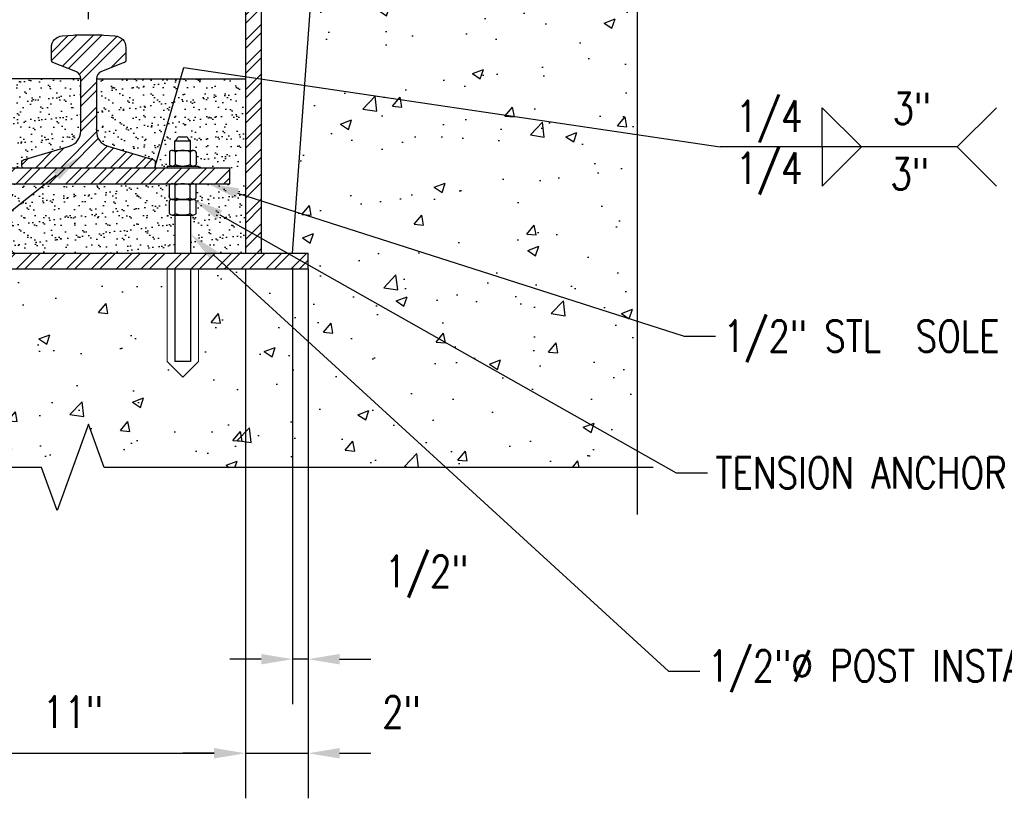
# Model space of a CAD drawing. Header units: inches. Extents: x 0 to 497, y -395 to 0.
# Tile 23 of 33: x 174 to 206, y -93 to -68. Entities that reach past the tile are written whole.
import ezdxf
from ezdxf import colors
from ezdxf.entities.mleader import LeaderData, LeaderLine
from ezdxf.enums import TextEntityAlignment as Align
from ezdxf.math import Vec2, Vec3

# ---------------------------------------------------------------- set-up
doc = ezdxf.new("R2010")
doc.units = ezdxf.units.IN
doc.header["$MEASUREMENT"] = 0
for name, color, linetype in [('S-ANNO-DIMS', 1, 'Continuous'), ('S-ANNO-TEXT', 2, 'Continuous'), ('S-DETL-MEDM', 3, 'Continuous'), ('S-DETL-PATT', 1, 'Continuous'), ('S-DETL-XLIT', 1, 'Continuous')]:
    doc.layers.add(name, color=color, linetype=linetype)
doc.layers.add('S-ANNO-SYMB', color=2, linetype='Continuous', lineweight=25)
doc.styles.add('Annotative', font='romans.shx', dxfattribs={"width": 0.8, "height": 0.125})
doc.styles.get("Standard").update_dxf_attribs({"font": 'romans.shx', "width": 0.8})
doc.dimstyles.new('Annotative', dxfattribs={"dimscale": 0, "dimtxt": 0.125, "dimasz": 0.125, "dimexe": 0.179688, "dimexo": 0.0625, "dimgap": 0.09, "dimtad": 1, "dimdec": 3, "dimzin": 3, "dimdsep": 46, "dimlunit": 4, "dimtxsty": 'Annotative', "dimcen": 0.09, "dimclrt": 2, "dimazin": 2, "dimtfac": 1, "dimtdec": 3, "dimtmove": 1, "dimatfit": 3, "dimfxl": 1, "dimtfill": 1, "dimfrac": 2, "dimtolj": 1, "dimtzin": 0, "dimarcsym": 0})

# ---------------------------------------------------------------- blocks, each defined once
blk = doc.blocks.new('*D98')
at = {"layer": 'Defpoints', "color": 0, "transparency": 16777216}
for p in [(170.387, -75.857), (181.387, -75.857), (181.387, -91.805)]:
    blk.add_point(p, dxfattribs=at)
at = {"layer": 'S-ANNO-DIMS', "color": 0, "lineweight": -2, "transparency": 16777216}
for p, q in [((170.387, -76.357), (170.387, -93.243)), ((181.387, -76.357), (181.387, -93.243)), ((171.387, -91.805), (180.387, -91.805))]:
    blk.add_line(p, q, dxfattribs=at)
at = {"layer": 'S-ANNO-DIMS', "color": 0, "transparency": 16777216}
for points in [[(171.387, -91.639), (171.387, -91.972), (170.387, -91.805)], [(180.387, -91.639), (180.387, -91.972), (181.387, -91.805)]]:
    blk.add_solid(points, dxfattribs=at)
at = {"layer": 'S-ANNO-DIMS', "color": 2, "transparency": 16777216, "insert": (175.887, -90.49), "char_height": 1, "attachment_point": 5, "style": 'Annotative', "bg_fill": 3, "box_fill_scale": 1.25, "bg_fill_color": 256, "bg_fill_true_color": 13158600, "bg_fill_transparency": 0}
blk.add_mtext('\\A1;11"', dxfattribs=at)
blk = doc.blocks.new('*D94')
at = {"layer": 'Defpoints', "color": 0, "transparency": 16777216}
for p in [(181.387, -75.857), (183.387, -76.357), (183.387, -91.805)]:
    blk.add_point(p, dxfattribs=at)
at = {"layer": 'S-ANNO-DIMS', "color": 0, "lineweight": -2, "transparency": 16777216}
for p, q in [((181.387, -76.357), (181.387, -93.243)), ((183.387, -76.857), (183.387, -93.243)), ((180.387, -91.805), (179.387, -91.805)), ((181.387, -91.805), (183.387, -91.805)), ((184.387, -91.805), (185.387, -91.805))]:
    blk.add_line(p, q, dxfattribs=at)
at = {"layer": 'S-ANNO-DIMS', "color": 0, "transparency": 16777216}
for points in [[(180.387, -91.639), (180.387, -91.972), (181.387, -91.805)], [(184.387, -91.639), (184.387, -91.972), (183.387, -91.805)]]:
    blk.add_solid(points, dxfattribs=at)
at = {"layer": 'S-ANNO-DIMS', "color": 2, "transparency": 16777216, "insert": (186.363, -90.49), "char_height": 1, "attachment_point": 5, "style": 'Annotative', "bg_fill": 3, "box_fill_scale": 1.25, "bg_fill_color": 256, "bg_fill_true_color": 13158600, "bg_fill_transparency": 0}
blk.add_mtext('\\A1;2"', dxfattribs=at)
blk = doc.blocks.new('*D89')
at = {"layer": 'Defpoints', "color": 0, "transparency": 16777216}
for p in [(182.89, -75.821), (183.387, -75.857), (182.89, -88.805)]:
    blk.add_point(p, dxfattribs=at)
at = {"layer": 'S-ANNO-DIMS', "color": 0, "lineweight": -2, "transparency": 16777216}
for p, q in [((182.89, -76.321), (182.89, -90.243)), ((183.387, -76.357), (183.387, -90.243)), ((181.89, -88.805), (180.89, -88.805)), ((183.387, -88.805), (182.89, -88.805)), ((184.387, -88.805), (185.387, -88.805))]:
    blk.add_line(p, q, dxfattribs=at)
at = {"layer": 'S-ANNO-DIMS', "color": 0, "transparency": 16777216}
for points in [[(181.89, -88.639), (181.89, -88.972), (182.89, -88.805)], [(184.387, -88.639), (184.387, -88.972), (183.387, -88.805)]]:
    blk.add_solid(points, dxfattribs=at)
at = {"layer": 'S-ANNO-DIMS', "color": 2, "transparency": 16777216, "insert": (187.167, -86.17), "char_height": 1, "attachment_point": 5, "style": 'Annotative', "bg_fill": 3, "box_fill_scale": 1.25, "bg_fill_color": 256, "bg_fill_true_color": 13158600, "bg_fill_transparency": 0}
blk.add_mtext('\\A1;1/2"', dxfattribs=at)
blk = doc.blocks.new('*D79')
at = {"layer": 'Defpoints', "color": 0, "transparency": 16777216}
for p in [(177.387, -55.179), (177.387, -61.906), (176.387, -68.89)]:
    blk.add_point(p, dxfattribs=at)
at = {"layer": 'S-ANNO-DIMS', "color": 0, "lineweight": -2, "transparency": 16777216}
for p, q in [((176.387, -68.39), (176.387, -53.741)), ((177.387, -61.406), (177.387, -53.741)), ((175.387, -55.179), (174.387, -55.179)), ((176.387, -55.179), (177.387, -55.179)), ((178.387, -55.179), (179.387, -55.179))]:
    blk.add_line(p, q, dxfattribs=at)
at = {"layer": 'S-ANNO-DIMS', "color": 0, "transparency": 16777216}
for points in [[(175.387, -55.012), (175.387, -55.346), (176.387, -55.179)], [(178.387, -55.012), (178.387, -55.346), (177.387, -55.179)]]:
    blk.add_solid(points, dxfattribs=at)
at = {"layer": 'S-ANNO-DIMS', "color": 2, "transparency": 16777216, "insert": (176.887, -53.864), "char_height": 1, "attachment_point": 5, "style": 'Annotative', "bg_fill": 3, "box_fill_scale": 1.25, "bg_fill_color": 256, "bg_fill_true_color": 13158600, "bg_fill_transparency": 0}
blk.add_mtext('\\A1;1"', dxfattribs=at)
blk = doc.blocks.new('*U11')
for p, q in [((13, 0), (13, -5)), ((13, -5), (18, 0))]:
    blk.add_line(p, q)
blk.add_attdef('SIZE', text='', height=3).set_placement((10.5, -0.72), align=Align.TOP_RIGHT)
blk.add_attdef('SPACING', text='', height=3).set_placement((18.32, -0.72), align=Align.TOP_LEFT)
blk = doc.blocks.new('Weld_Tail_Left')
for p in [(-5, 5), (-5, -5)]:
    blk.add_line(p, (0, 0))
blk.add_attdef('TEXT1-1', text='', height=3).set_placement((-2.5, 0), align=Align.MIDDLE_RIGHT)

msp = doc.modelspace()

# ---------------------------------------------------------------- hatches: boundary and pattern name
at = {"layer": 'S-DETL-PATT'}
h = msp.add_hatch(dxfattribs=at)
h.set_pattern_fill('AR-CONC', color=8, scale=0.5)
h.set_pattern_definition([(50, (-4.3517, -110.0193), (3.5863, -0.31376), [0.375, -4.125]), (355, (-4.3517, -110.0193), (-0.693757, 3.76096), [0.3, -3.3]), (100.4514, (-4.0528, -110.0454), (2.892544, 3.4472), [0.3187, -3.50571]), (46.1842, (-4.3517, -109.0193), (5.33621, -0.8276), [0.5625, -6.1875]), (96.6356, (-3.907, -109.088), (4.67331, 4.87059), [0.47805, -5.25857]), (351.1842, (-4.3517, -109.019), (4.67331, 4.8706), [0.45, -4.95]), (21, (-3.8517, -109.2693), (2.984535, -2.013094), [0.375, -4.125]), (326, (-3.8517, -109.2693), (1.216577, 3.62575), [0.3, -3.3]), (71.4514, (-3.603, -109.437), (4.20111, 1.612656), [0.3187, -3.50571]), (37.5, (-4.3517, -110.0193), (0.060799, 1.664469), [0, -3.26, 0, -3.35, 0, -3.3125]), (7.5, (-4.3517, -110.0193), (1.315348, 1.972059), [0, -1.91, 0, -3.185, 0, -1.2625]), (327.5, (-5.4667, -110.0193), (2.669112, -0.112774), [0, -1.25, 0, -3.9, 0, -5.175]), (317.5, (-5.9667, -110.0193), (2.91593, 0.500525), [0, -1.625, 0, -2.59, 0, -3.675])])
h.paths.add_polyline_path([(189.6483, -63.0193), (183.8231, -63.0193), (183.4352, -68.3396), (189.6483, -69.7106)])
h.paths.add_polyline_path([(189.6483, -63.0193), (189.6483, -61.6401), (184.3872, -61.6401), (184.3872, -62.1401), (183.8872, -62.1401), (183.8231, -63.0193)])
h.paths.add_polyline_path([(193.8872, -63.0193), (193.8872, -61.6401), (189.6483, -61.6401), (189.6483, -63.0193)])
h.paths.add_polyline_path([(189.6483, -63.0193), (189.6483, -65.5651), (193.8872, -64.439), (193.8872, -63.0193)])
h.paths.add_polyline_path([(192.5134, -66.962), (195.2609, -65.962), (193.8872, -65.462), (193.8872, -64.439), (189.6483, -65.5651), (189.6483, -69.7106), (193.8872, -70.6459), (193.8872, -67.462)])
h.paths.add_polyline_path([(189.6483, -74.5861), (193.8872, -75.2001), (193.8872, -70.6459), (189.6483, -69.7106)])
h.paths.add_polyline_path([(189.6483, -74.5861), (189.6483, -69.7106), (183.4352, -68.3396), (183.0495, -73.6304)])
h.paths.add_polyline_path([(183.0495, -73.6304), (182.8872, -75.8573), (183.3872, -75.8573), (183.3872, -76.3573), (179.8872, -76.3573), (179.8872, -79.3104), (179.3872, -79.8104), (178.8872, -79.3104), (178.8872, -76.3573), (172.8872, -76.3573), (172.8872, -79.3104), (172.3872, -79.8104), (171.8872, -79.3104), (171.8872, -76.3573), (167.3968, -76.3573), (158.8778, -79.9382), (157.8872, -79.9382), (157.8872, -82.6879), (174.8872, -82.6879), (175.3872, -84.0616), (176.3872, -81.3141), (176.8872, -82.6879), (189.6483, -82.6879), (189.6483, -74.5861)])
h.paths.add_polyline_path([(193.8872, -75.2001), (189.6483, -74.5861), (189.6483, -79.0491), (193.8872, -80.326)])
h.paths.add_polyline_path([(189.6483, -79.0491), (189.6483, -82.6879), (193.8872, -82.6879), (193.8872, -80.326)])
h.paths.add_polyline_path([(167.3872, -76.3613), (167.3872, -75.8573), (167.8872, -75.8573), (165.7297, -72.1205), (157.8872, -73.7853), (157.8872, -79.9382), (158.8778, -79.9382)])
h.paths.add_polyline_path([(165.7297, -72.1205), (163.3872, -68.063), (163.3872, -63.0193), (157.8872, -63.0193), (157.8872, -71.039), (156.5134, -71.539), (159.2609, -72.539), (157.8872, -73.039), (157.8872, -73.7853)])
h.paths.add_polyline_path([(163.3872, -63.0193), (163.3872, -62.2651), (162.8872, -62.2651), (162.8872, -61.6401), (162.8872, -61.3901), (157.8872, -61.3901), (157.8872, -63.0193)])
at = {"layer": 'S-DETL-PATT', "linetype": 'Continuous', "lineweight": 0}
h = msp.add_hatch(dxfattribs=at)
h.set_pattern_fill('ANSI32', color=8, scale=1.5)
h.set_pattern_definition([(45, (-0.087, -9.27143), (-0.3977476, 0.3977476), []), (45, (0.17816, -9.27143), (-0.3977476, 0.3977476), [])])
h.paths.add_polyline_path([(177.525, -69.7755), (176.796, -70.0612, 0.3086067), (176.6372, -70.294), (176.6372, -71.9645, 0.3327064), (176.9961, -72.4441), (178.4673, -72.8769, -0.3327064), (178.5122, -72.9368), (178.5122, -73.0776, -0.4142136), (178.4497, -73.1401), (174.3247, -73.1401, -0.4142136), (174.2622, -73.0776), (174.2622, -72.9368, -0.3327064), (174.307, -72.8769), (175.7783, -72.4441, 0.3327064), (176.1372, -71.9645), (176.1372, -70.294, 0.3086067), (175.9784, -70.0612), (175.2493, -69.7755, -0.3546654), (175.1997, -69.7143), (175.1997, -69.2998, -0.3919022), (175.5459, -68.9259), (175.8973, -68.8989, -0.0191953), (176.1274, -68.8901), (176.647, -68.8901, -0.0191953), (176.877, -68.8989), (177.2284, -68.9259, -0.3919022), (177.5747, -69.2998), (177.5747, -69.7143, -0.3546654)])
h = msp.add_hatch(dxfattribs=at)
h.set_pattern_fill('ANSI32', color=8, scale=1.5)
h.set_pattern_definition([(45, (0.913, -20.0849), (-0.3977476, 0.3977476), []), (45, (1.17816, -20.0849), (-0.3977476, 0.3977476), [])])
h.paths.add_polyline_path([(170.8872, -73.6401), (180.8872, -73.6401), (180.8872, -73.1401), (170.8872, -73.1401)])

# ---------------------------------------------------------------- linework, layer by layer
at = {"layer": 'S-ANNO-SYMB'}
for points in [[(193.8872, -84.1879), (193.8872, -67.462), (192.5134, -66.962), (195.2609, -65.962), (193.8872, -65.462), (193.8872, -48.7362)], [(204.0854, -72.4692), (196.5269, -72.4692)], [(194.3872, -82.6879), (176.8872, -82.6879), (176.3872, -81.3141), (175.3872, -84.0616), (174.8872, -82.6879), (156.3872, -82.6879)]]:
    msp.add_lwpolyline(points, dxfattribs=at)
at = {"layer": 'S-DETL-MEDM'}
for p, q in [((176.1372, -70.294), (170.3872, -70.294)), ((176.6372, -70.294), (181.3872, -70.294)), ((179.2808, -72.1406), (179.4935, -72.1406)), ((179.1372, -72.2687), (179.6372, -72.2687)), ((179.1372, -72.5776), (179.1372, -72.2687)), ((179.6372, -72.5776), (179.6372, -72.2687)), ((178.9622, -72.6304), (178.9622, -73.0247)), ((179.0559, -72.5776), (179.7184, -72.5776)), ((179.1497, -72.6304), (179.1497, -73.0247)), ((179.6247, -72.6304), (179.6247, -73.0247)), ((179.8122, -72.6304), (179.8122, -73.0247)), ((178.8872, -73.0776), (178.8872, -73.1401)), ((178.8872, -73.0776), (179.8872, -73.0776)), ((179.8872, -73.0776), (179.8872, -73.1401)), ((178.9622, -74.0867), (178.9622, -73.6924)), ((179.1497, -74.0867), (179.1497, -73.6924)), ((179.6247, -74.0867), (179.6247, -73.6924)), ((179.8122, -74.0867), (179.8122, -73.6924)), ((178.9622, -74.5861), (178.9622, -74.1918)), ((179.0559, -74.1395), (179.7184, -74.1395)), ((179.1497, -74.5861), (179.1497, -74.1918)), ((179.6247, -74.5861), (179.6247, -74.1918)), ((179.8122, -74.5861), (179.8122, -74.1918)), ((179.0559, -74.639), (179.7184, -74.639)), ((167.3872, -75.8573), (183.3872, -75.8573)), ((183.3872, -76.3573), (183.3872, -75.8573))]:
    msp.add_line(p, q, dxfattribs=at)
msp.add_lwpolyline([(174.3247, -73.1401, -0.4142136), (174.2622, -73.0776), (174.2622, -72.9368, -0.3327064), (174.307, -72.8769), (175.7783, -72.4441, 0.3327064), (176.1372, -71.9645), (176.1372, -70.294, 0.3086067), (175.9784, -70.0612), (175.2493, -69.7755, -0.3546654), (175.1997, -69.7143), (175.1997, -69.2998, -0.3919022), (175.5459, -68.9259), (175.8973, -68.8989, -0.0191953), (176.1274, -68.8901), (176.647, -68.8901, -0.0191953), (176.877, -68.8989), (177.2284, -68.9259, -0.3919022), (177.5747, -69.2998), (177.5747, -69.7143, -0.3546654), (177.525, -69.7755), (176.796, -70.0612, 0.3086067), (176.6372, -70.294), (176.6372, -71.9645, 0.3327064), (176.9961, -72.4441), (178.4673, -72.8769, -0.3327064), (178.5122, -72.9368), (178.5122, -73.0776, -0.4142136), (178.4497, -73.1401)], format="xyb", dxfattribs=at)
msp.add_lwpolyline([(170.8872, -73.6401), (180.8872, -73.6401), (180.8872, -73.1401), (170.8872, -73.1401)], close=True, dxfattribs=at)
for centre, radius, start, end in [((179.0829, -72.1308), 0.1482, 291.486, 339.93134), ((179.2808, -72.2031), 0.0625, 90, 159.93134), ((179.4935, -72.2031), 0.0625, 20.06866, 90), ((179.6915, -72.1308), 0.1482, 200.06866, 248.514), ((179.0559, -72.6871), 0.1096, 31.17195, 148.82805), ((179.3872, -73.1433), 0.5652, 65.15355, 114.84645), ((179.7184, -72.6871), 0.1096, 31.17195, 148.82805), ((179.0559, -72.968), 0.1096, 211.17195, 328.82805), ((179.3872, -72.5118), 0.5652, 245.15355, 294.84645), ((179.7184, -72.968), 0.1096, 211.17195, 328.82805), ((179.0559, -73.7491), 0.1096, 31.17195, 148.82805), ((179.3872, -74.2053), 0.5652, 65.15355, 114.84645), ((179.7184, -73.7491), 0.1096, 31.17195, 148.82805), ((179.0559, -74.0299), 0.1096, 211.17195, 328.82805), ((179.3872, -73.5738), 0.5652, 245.15355, 294.84645), ((179.7184, -74.0299), 0.1096, 211.17195, 328.82805), ((179.0559, -74.2485), 0.1096, 31.17195, 148.82805), ((179.3872, -74.7047), 0.5652, 65.15355, 114.84645), ((179.7184, -74.2485), 0.1096, 31.17195, 148.82805), ((179.0559, -74.5294), 0.1096, 211.17195, 328.82805), ((179.3872, -74.0732), 0.5652, 245.15355, 294.84645), ((179.7184, -74.5294), 0.1096, 211.17195, 328.82805)]:
    msp.add_arc(centre, radius, start, end, dxfattribs=at)

# ---------------------------------------------------------------- block references
at = {"layer": 'S-ANNO-SYMB'}
ref = msp.add_blockref('*U11', (196.5269, -72.4692), dxfattribs=dict(at, xscale=-0.25, yscale=0.25, zscale=0.25, rotation=180))
ref.add_attrib('SIZE', '1/4', dxfattribs={"layer": '0', "height": 1, "style": 'Annotative', "width": 0.800781}).set_placement((199.1519, -72.2882), align=Align.BOTTOM_RIGHT)
at = {"layer": 'S-ANNO-SYMB', "xscale": -0.25, "yscale": 0.25, "zscale": 0.25}
msp.add_blockref('Weld_Tail_Left', (204.0854, -72.4692), dxfattribs=at)
at = {"layer": 'S-ANNO-SYMB'}
ref = msp.add_blockref('*U11', (196.5269, -72.4692), dxfattribs=dict(at, xscale=0.25, yscale=0.25, zscale=0.25))
ref.add_attrib('SIZE', '1/4', dxfattribs={"layer": '0', "height": 1, "style": 'Annotative', "width": 0.800781}).set_placement((199.1519, -72.6501), align=Align.TOP_RIGHT)

# ---------------------------------------------------------------- texts
at = {"layer": 'S-ANNO-SYMB', "char_height": 1, "width": 5.856138, "attachment_point": 1, "style": 'Annotative'}
for insert in [(202.0198, -70.7391), (201.9521, -72.826)]:
    msp.add_mtext('3"', dxfattribs=dict(at, insert=insert))

# ---------------------------------------------------------------- leaders
at = {"layer": 'S-ANNO-SYMB', "linetype": 'Continuous'}
msp.add_leader([(178.4939, -73.1217), (179.4275, -69.9374), (196.5269, -72.4692)], dimstyle='Annotative', override={"dimscale": 0, "dimtxt": 0.046875, "dimasz": 0.12375, "dimgap": 0.625, "dimtad": 0}, dxfattribs=at)
at = {"layer": 'S-ANNO-TEXT', "linetype": 'Continuous'}
ml = msp.add_multileader_mtext('Standard', dxfattribs=at)
ml.set_content('ASCE 60# RAIL ', color=256, style='Annotative')
ml.set_leader_properties(color=1)
ml.build(insert=Vec2(0, 0))
ml.multileader.update_dxf_attribs({"text_right_attachment_type": 3, "dogleg_length": 0.125, "arrow_head_size": 1, "scale": 8})
ctx = ml.context
ctx.base_point, ctx.scale, ctx.char_height, ctx.arrow_head_size, ctx.landing_gap_size, ctx.plane_origin = Vec3(149.0596, -85.5226), 8, 1, 1, 0.25, Vec3(-204.1926, -508.5983)
ctx.right_attachment = 3
notes = []
notes.append((ctx, [(1, (1, 1, 0), (159.8168, -85.7131), (-1, 0), 1, [(0, [(176.1363, -72.7584)], 0, [])])]))
ctx.mtext.insert, ctx.mtext.width, ctx.mtext.defined_height = Vec3(149.3096, -84.8559), 10.656726, 2.7195
for ctx, leaders in notes:
    for number, flags, end, landing, length, lines in leaders:
        leader = LeaderData()
        leader.index, (leader.has_last_leader_line, leader.has_dogleg_vector, leader.attachment_direction) = number, flags
        leader.last_leader_point, leader.dogleg_vector, leader.dogleg_length = Vec3(end), Vec3(landing), length
        for number, points, colour, breaks in lines:
            line = LeaderLine()
            line.index, line.vertices, line.color, line.breaks = number, Vec3.list(points), colors.encode_raw_color(colour), breaks
            leader.lines.append(line)
        ctx.leaders.append(leader)

# ---------------------------------------------------------------- next in the draw order: dimensions: what is measured, and where the dimension line sits
at = {"layer": 'S-ANNO-DIMS'}
dim = msp.add_linear_dim(base=(181.3872, -91.8052), p1=(170.3872, -75.8573), p2=(181.3872, -75.8573), dimstyle='Annotative', override={"dimtxt": 0.125, "dimpost": '\\X', "dimclrt": 2}, dxfattribs=at)
dim.commit()
dim.dimension.update_dxf_attribs({"geometry": '*D98', "text_midpoint": (175.8872, -90.49)})

# ---------------------------------------------------------------- next in the draw order: linework, layer by layer
at = {"layer": 'S-DETL-MEDM'}
for p, q in [((179.1372, -74.639), (179.1372, -75.8573)), ((179.6372, -74.639), (179.6372, -75.8573)), ((167.3872, -76.3573), (183.3872, -76.3573)), ((179.1372, -76.3573), (179.1372, -79.3104)), ((179.6372, -76.3573), (179.6372, -79.3104))]:
    msp.add_line(p, q, dxfattribs=at)
at = {"layer": 'S-DETL-XLIT', "linetype": 'Continuous', "lineweight": 0}
msp.add_line((178.8872, -76.3573), (178.8872, -79.3104), dxfattribs=at)

# ---------------------------------------------------------------- next in the draw order: leaders
at = {"layer": 'S-ANNO-TEXT', "linetype": 'Continuous'}
ml = msp.add_multileader_mtext('Standard', dxfattribs=at)
ml.set_content('1/2" STL  SOLE PL, CENTERED ON PLATE', color=256, style='Annotative')
ml.set_leader_properties(color=1)
ml.build(insert=Vec2(0, 0))
ml.multileader.update_dxf_attribs({"text_right_attachment_type": 3, "dogleg_length": 0.125, "arrow_head_size": 1, "scale": 8})
ctx = ml.context
ctx.base_point, ctx.scale, ctx.char_height, ctx.arrow_head_size, ctx.landing_gap_size, ctx.plane_origin = Vec3(196.3724, -78.5003), 8, 1, 1, 0.25, Vec3(-248.6046, -500.9667)
ctx.right_attachment = 3
notes = []
notes.append((ctx, [(0, (1, 1, 0), (195.3724, -78.5003), (1, 0), 1, [(0, [(180.1849, -73.6401)], 0, [])])]))
ctx.mtext.insert, ctx.mtext.width, ctx.mtext.defined_height = Vec3(196.6224, -78.0003), 15.221968, 2.6619
ml = msp.add_multileader_mtext('Standard', dxfattribs=at)
ml.set_content('1/2"%%C POST INSTALLED ANCHOR BOLT W/ 4" EMBED, EPOXIED INTO CONC (TYP OF FOUR)', color=256, style='Annotative')
ml.set_leader_properties(color=1)
ml.build(insert=Vec2(0, 0))
ml.multileader.update_dxf_attribs({"text_right_attachment_type": 3, "dogleg_length": 0.125, "arrow_head_size": 1, "scale": 8})
ctx = ml.context
ctx.base_point, ctx.scale, ctx.char_height, ctx.arrow_head_size, ctx.landing_gap_size, ctx.plane_origin = Vec3(195.8724, -89.1882), 8, 1, 1, 0.25, Vec3(-204.1926, -500.9667)
ctx.right_attachment = 3
notes.append((ctx, [(0, (1, 1, 0), (194.8724, -89.1882), (1, 0), 1, [(0, [(179.6372, -75.2481)], 0, [])])]))
ctx.mtext.insert, ctx.mtext.width, ctx.mtext.defined_height = Vec3(196.1224, -88.5216), 15.681903, 2.6619
for ctx, leaders in notes:
    for number, flags, end, landing, length, lines in leaders:
        leader = LeaderData()
        leader.index, (leader.has_last_leader_line, leader.has_dogleg_vector, leader.attachment_direction) = number, flags
        leader.last_leader_point, leader.dogleg_vector, leader.dogleg_length = Vec3(end), Vec3(landing), length
        for number, points, colour, breaks in lines:
            line = LeaderLine()
            line.index, line.vertices, line.color, line.breaks = number, Vec3.list(points), colors.encode_raw_color(colour), breaks
            leader.lines.append(line)
        ctx.leaders.append(leader)

# ---------------------------------------------------------------- next in the draw order: dimensions: what is measured, and where the dimension line sits
at = {"layer": 'S-ANNO-DIMS'}
dim = msp.add_linear_dim(base=(183.3872, -91.8052), p1=(181.3872, -75.8573), p2=(183.3872, -76.3573), dimstyle='Annotative', override={"dimpost": '\\X', "dimclrt": 2}, dxfattribs=at)
dim.commit()
dim.dimension.update_dxf_attribs({"geometry": '*D94', "text_midpoint": (186.3626, -91.8052), "dimtype": 160})

# ---------------------------------------------------------------- next in the draw order: hatches: boundary and pattern name
at = {"layer": 'S-DETL-PATT'}
h = msp.add_hatch(dxfattribs=at)
h.set_pattern_fill('ANSI32', color=8, scale=1.5)
h.set_pattern_definition([(45, (-4.35166, -110.01926), (-0.3977476, 0.3977476), []), (45, (-4.0865, -110.01926), (-0.3977476, 0.3977476), [])])
h.paths.add_polyline_path([(170.1372, -61.7651), (162.8872, -61.7651), (162.8872, -62.2651), (170.1372, -62.2651)])
h.paths.add_polyline_path([(170.3872, -62.2651), (169.8872, -62.2651), (169.8872, -63.0193), (170.3872, -63.0193)])
h.paths.add_polyline_path([(170.3872, -63.0193), (169.8872, -63.0193), (169.8872, -71.238), (170.3872, -71.1318)])
h.paths.add_polyline_path([(170.3872, -71.1318), (169.8872, -71.238), (169.8872, -75.8573), (170.3872, -75.8573)])
h.paths.add_polyline_path([(183.3872, -75.8573), (168.5862, -75.8573), (167.3968, -76.3573), (183.3872, -76.3573)])
h.paths.add_polyline_path([(168.5862, -75.8573), (167.3872, -75.8573), (167.3872, -76.3573), (167.3968, -76.3573)])
h.paths.add_polyline_path([(181.8872, -73.462), (181.3872, -73.3896), (181.3872, -75.8573), (181.8872, -75.8573)])
h.paths.add_polyline_path([(181.8872, -67.9981), (181.3872, -67.8877), (181.3872, -73.3896), (181.8872, -73.462)])
h.paths.add_polyline_path([(181.8872, -62.2651), (181.3872, -62.2651), (181.3872, -67.8877), (181.8872, -67.9981)])
h.paths.add_polyline_path([(184.3872, -61.7651), (181.6372, -61.7651), (181.6392, -62.2651), (184.3872, -62.2651)])

# ---------------------------------------------------------------- next in the draw order: linework, layer by layer
at = {"layer": 'S-DETL-MEDM'}
for p, q in [((181.3872, -62.2651), (181.3872, -75.8573)), ((181.8872, -62.2651), (181.8872, -75.8573)), ((182.8872, -75.8573), (183.8781, -62.2651)), ((179.6372, -79.3104), (179.1372, -79.3104))]:
    msp.add_line(p, q, dxfattribs=at)
at = {"layer": 'S-DETL-XLIT', "linetype": 'Continuous', "lineweight": 0}
for p, q in [((179.8872, -76.3573), (179.8872, -79.3104)), ((179.3872, -79.8104), (178.8872, -79.3104)), ((179.3872, -79.8104), (179.8872, -79.3104))]:
    msp.add_line(p, q, dxfattribs=at)

# ---------------------------------------------------------------- next in the draw order: dimensions: what is measured, and where the dimension line sits
at = {"layer": 'S-ANNO-DIMS'}
for base, p1, p2, override, picture, middle in [((177.3872, -55.1788), (176.3872, -68.8901), (177.3872, -61.9061), {"dimpost": '\\X'}, '*D79', (176.8872, -55.1788)), ((182.8898, -88.8052), (183.3872, -75.8573), (182.8898, -75.821), {"dimpost": '\\X', "dimclrt": 2}, '*D89', (187.1666, -87.6517))]:
    dim = msp.add_linear_dim(base=base, p1=p1, p2=p2, dimstyle='Annotative', override=override, dxfattribs=at)
    dim.commit()
    dim.dimension.update_dxf_attribs({"geometry": picture, "text_midpoint": middle, "dimtype": 160})

# ---------------------------------------------------------------- next in the draw order: hatches: boundary and pattern name
at = {"layer": 'S-DETL-PATT'}
h = msp.add_hatch(dxfattribs=at)
h.set_pattern_fill('AR-SAND', color=8, scale=0.25)
h.set_pattern_definition([(37.5, (1.46756, -170.8136), (-0.01574834, 0.48170594), [0, -0.38, 0, -0.425, 0, -0.40625]), (7.5, (1.46756, -170.8136), (0.4424442, 0.7055365), [0, -0.205, 0, -0.3425, 0, -0.13125]), (327.5, (1.16006, -170.8136), (0.7785355, 0.0014148), [0, -0.125, 0, -0.45, 0, -0.5875]), (317.5, (1.16006, -170.8136), (0.7515317, 0.2194189), [0, -0.0625, 0, -0.295, 0, -0.3375])])
edge = h.paths.add_edge_path()
edge.add_line((179.1372, -74.639), (179.0559, -74.639))
edge.add_arc((179.0559, -74.5294), 0.1096, 211.17195, 270, ccw=False)
edge.add_line((178.9622, -74.5861), (178.9622, -74.1918))
edge.add_arc((179.0559, -74.2486), 0.1096, 95.67467, 148.82805, ccw=False)
edge.add_line((179.0451, -74.1395), (179.0559, -74.1395))
edge.add_arc((179.0559, -74.0299), 0.1096, 211.17195, 270, ccw=False)
edge.add_line((178.9622, -74.0867), (178.9622, -73.6924))
edge.add_arc((179.0559, -73.7491), 0.1096, 95.67467, 148.82805, ccw=False)
edge.add_line((179.0451, -73.6401), (172.7293, -73.6401))
edge.add_arc((172.7177, -73.7502), 0.1108, 31.48877, 84.00851, ccw=False)
edge.add_line((172.8122, -73.6924), (172.8122, -74.0867))
edge.add_arc((172.7188, -74.0307), 0.1089, 269.7888, 329.03925, ccw=False)
edge.add_arc((172.7193, -74.2481), 0.1086, 31.21176, 90.45944, ccw=False)
edge.add_line((172.8122, -74.1918), (172.8122, -74.5861))
edge.add_arc((172.7136, -74.5254), 0.1158, 281.16359, 328.35629, ccw=False)
edge.add_line((172.736, -74.639), (172.6372, -74.639))
edge.add_line((172.6372, -74.639), (172.6372, -75.8573))
edge.add_line((172.6372, -75.8573), (179.1372, -75.8573))
edge.add_line((179.1372, -75.8573), (179.1372, -74.639))
edge = h.paths.add_edge_path()
edge.add_line((181.3872, -73.6401), (179.7076, -73.6401))
edge.add_arc((179.7184, -73.7491), 0.1096, 31.17195, 95.67467, ccw=False)
edge.add_line((179.8122, -73.6924), (179.8122, -74.0867))
edge.add_arc((179.7184, -74.0299), 0.1096, 274.01178, 328.82805, ccw=False)
edge.add_arc((179.7184, -74.2486), 0.1096, 31.17195, 85.98822, ccw=False)
edge.add_line((179.8122, -74.1918), (179.8122, -74.5861))
edge.add_arc((179.7184, -74.5294), 0.1096, 270, 328.82805, ccw=False)
edge.add_line((179.7184, -74.639), (179.6372, -74.639))
edge.add_line((179.6372, -74.639), (179.6372, -75.8573))
edge.add_line((179.6372, -75.8573), (181.3872, -75.8573))
edge.add_line((181.3872, -75.8573), (181.3872, -73.6401))
edge = h.paths.add_edge_path()
edge.add_line((181.3872, -70.294), (176.6372, -70.294))
edge.add_line((176.6372, -70.294), (176.6372, -71.9645))
edge.add_arc((177.1372, -71.9645), 0.5, 180, 253.61046)
edge.add_line((176.9961, -72.4441), (178.4673, -72.8769))
edge.add_arc((178.4497, -72.9368), 0.0625, 0, 73.61046, ccw=False)
edge.add_line((178.5122, -72.9368), (178.5122, -73.0776))
edge.add_arc((178.4497, -73.0776), 0.0625, -90, 0, ccw=False)
edge.add_line((178.4497, -73.1401), (178.8872, -73.1401))
edge.add_line((178.8872, -73.1401), (178.8872, -73.0776))
edge.add_line((178.8872, -73.0776), (179.0559, -73.0776))
edge.add_arc((179.0559, -72.968), 0.1096, 211.17195, 270, ccw=False)
edge.add_line((178.9622, -73.0247), (178.9622, -72.6304))
edge.add_arc((179.0559, -72.6871), 0.1096, 90, 148.82805, ccw=False)
edge.add_line((179.0559, -72.5776), (179.1372, -72.5776))
edge.add_line((179.1372, -72.5776), (179.1372, -72.2687))
edge.add_arc((179.0829, -72.1308), 0.1482, 291.486, 339.93134)
edge.add_arc((179.2808, -72.2031), 0.0625, 90, 159.93134, ccw=False)
edge.add_line((179.2808, -72.1406), (179.4935, -72.1406))
edge.add_arc((179.4935, -72.2031), 0.0625, 20.06866, 90, ccw=False)
edge.add_arc((179.6915, -72.1308), 0.1482, 200.06866, 248.514)
edge.add_line((179.6372, -72.2687), (179.6372, -72.5776))
edge.add_line((179.6372, -72.5776), (179.7184, -72.5776))
edge.add_arc((179.7184, -72.6871), 0.1096, 31.17195, 90, ccw=False)
edge.add_line((179.8122, -72.6304), (179.8122, -73.0247))
edge.add_arc((179.7184, -72.968), 0.1096, 270, 328.82805, ccw=False)
edge.add_line((179.7184, -73.0776), (179.8872, -73.0776))
edge.add_line((179.8872, -73.0776), (179.8872, -73.1401))
edge.add_line((179.8872, -73.1401), (181.3872, -73.1401))
edge.add_line((181.3872, -73.1401), (181.3872, -70.294))
edge = h.paths.add_edge_path()
edge.add_line((176.1372, -70.294), (170.3872, -70.294))
edge.add_line((170.3872, -70.294), (170.3872, -75.8573))
edge.add_line((170.3872, -75.8573), (172.1372, -75.8573))
edge.add_line((172.1372, -75.8573), (172.1372, -74.639))
edge.add_line((172.1372, -74.639), (172.0559, -74.639))
edge.add_arc((172.0556, -74.5299), 0.109, 211.01755, 270.1544, ccw=False)
edge.add_line((171.9622, -74.5861), (171.9622, -74.1918))
edge.add_arc((172.0554, -74.2477), 0.1086, 95.42701, 149.07571, ccw=False)
edge.add_line((172.0451, -74.1395), (172.0559, -74.1395))
edge.add_arc((172.0556, -74.0305), 0.109, 210.99983, 270.17212, ccw=False)
edge.add_line((171.9622, -74.0867), (171.9622, -73.6924))
edge.add_arc((172.0554, -73.7482), 0.1087, 95.43859, 149.06412, ccw=False)
edge.add_line((172.0451, -73.6401), (170.8872, -73.6401))
edge.add_line((170.8872, -73.6401), (170.8872, -73.1401))
edge.add_line((170.8872, -73.1401), (171.8872, -73.1401))
edge.add_line((171.8872, -73.1401), (171.8872, -73.0776))
edge.add_line((171.8872, -73.0776), (172.0559, -73.0776))
edge.add_arc((172.025, -73.0228), 0.0629, 181.75792, 299.41403, ccw=False)
edge.add_line((171.9622, -73.0247), (171.9622, -72.6304))
edge.add_arc((172.025, -72.6323), 0.0629, 60.58597, 178.24208, ccw=False)
edge.add_line((172.0559, -72.5776), (172.1372, -72.5776))
edge.add_line((172.1372, -72.5776), (172.1372, -72.2687))
edge.add_arc((172.0837, -72.1316), 0.1471, 291.29455, 340.12279)
edge.add_arc((172.2805, -72.2027), 0.0621, 89.73472, 160.19662, ccw=False)
edge.add_line((172.2808, -72.1406), (172.4935, -72.1406))
edge.add_arc((172.4932, -72.2035), 0.063, 20.36, 89.70867, ccw=False)
edge.add_arc((172.6884, -72.1338), 0.1443, 199.36565, 249.21701)
edge.add_line((172.6372, -72.2687), (172.6372, -72.5776))
edge.add_line((172.6372, -72.5776), (172.7184, -72.5776))
edge.add_arc((172.718, -72.6878), 0.1102, 31.36924, 89.8027, ccw=False)
edge.add_line((172.8122, -72.6304), (172.8122, -73.0247))
edge.add_arc((172.7182, -72.9675), 0.11, 270.13681, 328.69124, ccw=False)
edge.add_line((172.7184, -73.0776), (172.8872, -73.0776))
edge.add_line((172.8872, -73.0776), (172.8872, -73.1401))
edge.add_line((172.8872, -73.1401), (174.3247, -73.1401))
edge.add_arc((174.3247, -73.0776), 0.0625, 180, 270, ccw=False)
edge.add_line((174.2622, -73.0776), (174.2622, -72.9368))
edge.add_arc((174.3247, -72.9368), 0.0625, 106.38954, 180, ccw=False)
edge.add_line((174.307, -72.8769), (175.7783, -72.4441))
edge.add_arc((175.6372, -71.9645), 0.5, 286.38954, 360)
edge.add_line((176.1372, -71.9645), (176.1372, -70.294))

# ---------------------------------------------------------------- next in the draw order: leaders
at = {"layer": 'S-ANNO-TEXT', "linetype": 'Continuous'}
ml = msp.add_multileader_mtext('Standard', dxfattribs=at)
ml.set_content('TENSION ANCHOR BOLTS TO SOLE PLATE PRIOR TO POURING TRENCH GROUT', color=256, style='Annotative')
ml.set_leader_properties(color=1)
ml.build(insert=Vec2(0, 0))
ml.multileader.update_dxf_attribs({"text_right_attachment_type": 3, "dogleg_length": 0.125, "arrow_head_size": 1, "scale": 8})
ctx = ml.context
ctx.base_point, ctx.scale, ctx.char_height, ctx.arrow_head_size, ctx.landing_gap_size, ctx.plane_origin = Vec3(196.1224, -82.8597), 8, 1, 1, 0.25, Vec3(-189.3284, -504.1898)
ctx.right_attachment = 3
notes = []
notes.append((ctx, [(0, (1, 1, 0), (195.1224, -82.8597), (1, 0), 1, [(0, [(179.6956, -74.1414)], 0, [])])]))
ctx.mtext.insert, ctx.mtext.width, ctx.mtext.defined_height = Vec3(196.3724, -82.3597), 18.927585, 2.8594
for ctx, leaders in notes:
    for number, flags, end, landing, length, lines in leaders:
        leader = LeaderData()
        leader.index, (leader.has_last_leader_line, leader.has_dogleg_vector, leader.attachment_direction) = number, flags
        leader.last_leader_point, leader.dogleg_vector, leader.dogleg_length = Vec3(end), Vec3(landing), length
        for number, points, colour, breaks in lines:
            line = LeaderLine()
            line.index, line.vertices, line.color, line.breaks = number, Vec3.list(points), colors.encode_raw_color(colour), breaks
            leader.lines.append(line)
        ctx.leaders.append(leader)

doc.saveas('drawing.dxf')
